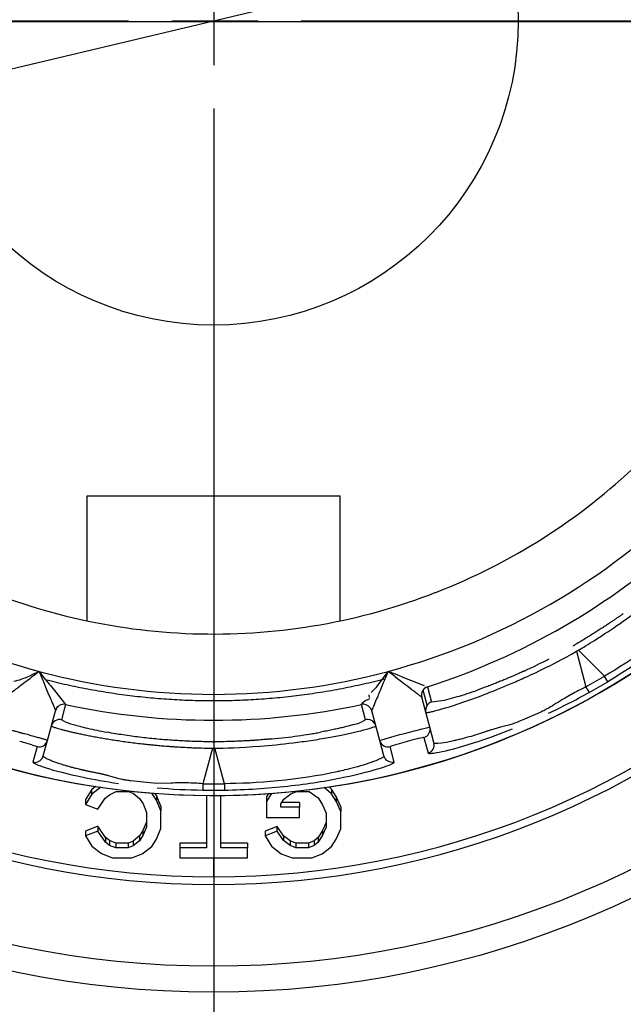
# Model space of a CAD drawing. Extents: x 0 to 283, y 0 to 196.
# Tile 23 of 31: x 228.77 to 232.26, y 109.42 to 115.12. Entities that reach past the tile are written whole.
import ezdxf

# ---------------------------------------------------------------- set-up
doc = ezdxf.new("R2010")
doc.units = 0
doc.linetypes.add('CENTER', pattern=[12, 8, -1, 2, -1])
doc.layers.get('0').update_dxf_attribs({"linetype": 'CONTINUOUS'})
doc.layers.get('DEFPOINTS').update_dxf_attribs({"linetype": 'CONTINUOUS'})
for name, color, linetype in [('CTR', 7, 'CENTER'), ('DIM', 7, 'CONTINUOUS'), ('TANGENT EDGES', 7, 'CONTINUOUS'), ('VISIBLE', 255, 'CONTINUOUS')]:
    doc.layers.add(name, color=color, linetype=linetype)
doc.styles.add('SANSSERIF', font='sanss___.ttf')
doc.dimstyles.new('ISO-25$0', dxfattribs={"dimtxt": 2.5, "dimasz": 2.5, "dimexe": 1.25, "dimexo": 1, "dimgap": 0.6, "dimtad": 1, "dimdec": 1, "dimzin": 9, "dimdsep": 46, "dimtxsty": 'SANSSERIF', "dimcen": 0.75, "dimadec": 1, "dimazin": 0, "dimtfac": 1, "dimtdec": 1, "dimtmove": 0, "dimatfit": 3, "dimfxl": 1, "dimarcsym": 0})
doc.dimstyles.new('ISO-25$3', dxfattribs={"dimtxt": 2.5, "dimasz": 2.5, "dimexe": 1.25, "dimexo": 1, "dimgap": 0.6, "dimtad": 1, "dimtih": 1, "dimtoh": 1, "dimdec": 1, "dimzin": 9, "dimdsep": 46, "dimtxsty": 'SANSSERIF', "dimcen": 0.75, "dimadec": 1, "dimazin": 0, "dimtfac": 1, "dimtdec": 1, "dimtofl": 0, "dimtmove": 0, "dimatfit": 3, "dimfxl": 1, "dimarcsym": 0})

# ---------------------------------------------------------------- blocks, each defined once
blk = doc.blocks.new('*D11')
at = {"layer": 'DEFPOINTS', "color": 0, "transparency": 16777216}
for p in [(229.8926, 115.1135), (242.5165, 97.1382), (242.5165, 83.9152)]:
    blk.add_point(p, dxfattribs=at)
at = {"layer": 'DIM', "color": 0, "lineweight": -2, "transparency": 16777216}
for p, q in [((229.8926, 113.1135), (229.8926, 81.4152)), ((242.5165, 95.1382), (242.5165, 81.4152)), ((234.8926, 83.9152), (237.5165, 83.9152)), ((242.5165, 83.9152), (266.5626, 83.9152))]:
    blk.add_line(p, q, dxfattribs=at)
at = {"layer": 'DIM', "color": 0, "transparency": 16777216}
for points in [[(234.8926, 84.7485), (234.8926, 83.0819), (229.8926, 83.9152)], [(237.5165, 84.7485), (237.5165, 83.0819), (242.5165, 83.9152)]]:
    blk.add_solid(points, dxfattribs=at)
at = {"layer": 'DIM', "color": 0, "transparency": 16777216, "insert": (257.0395, 87.6906), "char_height": 5, "attachment_point": 5, "style": 'SANSSERIF'}
blk.add_mtext('25.25', dxfattribs=at)
blk = doc.blocks.new('*D15')
at = {"layer": 'DEFPOINTS', "color": 0, "transparency": 16777216}
for p in [(199.3921, 115.1091), (239.1908, 93.8131), (255.7127, 93.8131)]:
    blk.add_point(p, dxfattribs=at)
at = {"layer": 'DIM', "color": 0, "lineweight": -2, "transparency": 16777216}
for p, q in [((201.3921, 115.1091), (258.2127, 115.1091)), ((255.7127, 110.1091), (255.7127, 98.8131)), ((241.1908, 93.8131), (258.2127, 93.8131))]:
    blk.add_line(p, q, dxfattribs=at)
at = {"layer": 'DIM', "color": 0, "transparency": 16777216}
for points in [[(254.8794, 110.1091), (256.546, 110.1091), (255.7127, 115.1091)], [(254.8794, 98.8131), (256.546, 98.8131), (255.7127, 93.8131)]]:
    blk.add_solid(points, dxfattribs=at)
at = {"layer": 'DIM', "color": 0, "transparency": 16777216, "insert": (251.9338, 104.4611), "char_height": 5, "attachment_point": 5, "rotation": 90, "style": 'SANSSERIF'}
blk.add_mtext('42.6', dxfattribs=at)
blk = doc.blocks.new('*D61')
at = {"layer": 'DEFPOINTS', "color": 0, "transparency": 16777216}
for p in [(235.3628, 116.416), (224.4188, 113.8102)]:
    blk.add_point(p, dxfattribs=at)
at = {"layer": 'DIM', "color": 0, "lineweight": -2, "transparency": 16777216}
for p, q in [((247.85, 119.3892), (240.2269, 117.5741)), ((267.2393, 119.3892), (247.85, 119.3892)), ((224.4188, 113.8102), (235.3628, 116.416)), ((219.5548, 112.652), (214.6907, 111.4939))]:
    blk.add_line(p, q, dxfattribs=at)
at = {"layer": 'DIM', "color": 0, "transparency": 16777216}
for points in [[(240.0338, 118.3848), (240.4199, 116.7634), (235.3628, 116.416)], [(219.3617, 113.4627), (219.7478, 111.8413), (224.4188, 113.8102)]]:
    blk.add_solid(points, dxfattribs=at)
at = {"layer": 'DIM', "color": 0, "transparency": 16777216, "insert": (258.1447, 123.2024), "char_height": 5, "attachment_point": 5, "style": 'SANSSERIF'}
blk.add_mtext('∅22.5', dxfattribs=at)

msp = doc.modelspace()

# ---------------------------------------------------------------- linework, layer by layer
msp.add_circle((229.8908, 115.1131), 1.7627)
at = {"layer": 'CTR', "ltscale": 0.25}
for p, q in [((229.8915, 126.6053), (229.8915, 103.6189)), ((218.3983, 115.1121), (241.3847, 115.1121))]:
    msp.add_line(p, q, dxfattribs=at)
at = {"layer": 'TANGENT EDGES'}
for p, q in [((231.9901, 111.4617), (232.0023, 111.4688)), ((231.9901, 111.4617), (232.0453, 111.2559)), ((232.0023, 111.4688), (232.153, 111.3181)), ((232.1711, 111.2857), (232.153, 111.3181)), ((231.1264, 111.1493), (231.1028, 111.2374)), ((231.0955, 111.1958), (231.0953, 111.196)), ((228.976, 111.1184), (228.976, 111.1181)), ((229.029, 111.132), (229.0113, 111.0659)), ((229.0349, 111.154), (229.029, 111.132)), ((230.7468, 111.154), (230.7469, 111.1543)), ((230.7705, 111.0659), (230.7468, 111.154)), ((230.8057, 111.1181), (230.8057, 111.1184)), ((229.0284, 111.0548), (229.0113, 111.0659)), ((230.7705, 111.0659), (230.7526, 111.0546)), ((231.1073, 110.9621), (231.1318, 110.8726)), ((228.8694, 110.9099), (228.8459, 110.8201)), ((229.8838, 110.9011), (229.8286, 110.6953)), ((229.8838, 110.9011), (229.8979, 110.9011)), ((229.9531, 110.6953), (229.8979, 110.9011)), ((230.9358, 110.8201), (230.9123, 110.9099)), ((229.8909, 110.2652), (229.8909, 110.1564))]:
    msp.add_line(p, q, dxfattribs=at)
for centre, radius, start, end in [((229.8909, 115.1119), 4.4848, 0, 145), ((229.8909, 115.1119), 4.4848, 180, 325), ((229.8909, 115.1119), 4.9555, 183.7604, 270), ((229.8909, 115.1119), 4.9555, 270, 356.2396), ((229.8909, 115.1119), 3.8992, 225, 255), ((229.8909, 115.1119), 3.8992, 285, 315), ((231.1436, 111.2089), 0.05, 107.7949, 195), ((231.1438, 111.2087), 0.05, 145, 194.9999), ((231.1438, 111.2087), 0.05, 107.766, 145), ((229.0243, 111.1055), 0.05, 77.7949, 165), ((229.0243, 111.1052), 0.05, 77.766, 164.9999), ((230.7574, 111.1052), 0.05, 90, 102.191), ((230.7574, 111.1052), 0.05, 15.0059, 90), ((229.0007, 111.0171), 0.05, 77.7665, 164.9989), ((230.781, 111.0171), 0.05, 15.0157, 89.9623), ((231.0935, 111.0101), 0.05, 286.025, 15), ((230.9003, 110.9583), 0.05, 195, 283.9748), ((229.8909, 115.1119), 4.1737, 269.9044, 270.0956), ((231.1175, 110.9205), 0.05, 286.6289, 14.9599), ((228.8574, 110.8688), 0.05, 270.0388, 344.9449)]:
    msp.add_arc(centre, radius, start, end, dxfattribs=at)
for centre, major_axis, ratio, start_param, end_param in [((230.064, 114.812), (3.6497, 2.1072), 0.965926, 4.697627, 4.727151), ((232.0397, 111.2676), (0.024, -0.0438), 0.015514, -1.30897, -0.033518), ((229.9909, 110.821), (-1.0385, 0.209), 0.023047, -0.0011, 0.193622), ((229.9569, 110.9832), (-0.9381, 0.0907), 0.085482, 0.567883, 0.766747), ((229.8697, 111.0216), (0.8748, 0.0562), 0.11442, 5.474413, 5.524864), ((229.8297, 110.7082), (-0.0011, -0.05), 0.015514, -1.30897, -0.033518), ((229.8909, 114.7656), (4.2143, 0), 0.965926, -1.585559, -1.556034)]:
    msp.add_ellipse(centre, major_axis=major_axis, ratio=ratio, start_param=start_param, end_param=end_param, dxfattribs=at)
for points, knots in [([(232.0023, 111.4688), (232.0498, 111.4966), (232.1271, 111.5438), (232.2724, 111.6436), (232.3255, 111.6816), (232.4069, 111.7431), (232.4343, 111.7643), (232.4749, 111.7966), (232.4883, 111.8074), (232.5147, 111.8291), (232.5317, 111.8433), (232.6804, 111.9693), (232.7481, 112.0426), (232.7445, 112.0461)], [0, 0, 0, 0, 0.25, 0.25, 0.375, 0.375, 0.4375, 0.4375, 0.46875, 0.46875, 0.5, 0.5, 1, 1, 1, 1]), ([(232.8721, 111.9186), (232.8727, 111.918), (232.8734, 111.9169), (232.8724, 111.9124), (232.8718, 111.9105), (232.8698, 111.9064), (232.869, 111.9048), (232.8669, 111.9013), (232.8651, 111.8983), (232.8608, 111.8918), (232.8563, 111.8855), (232.8477, 111.8743), (232.8429, 111.8682), (232.8374, 111.8615), (232.8335, 111.8568), (232.8329, 111.8561), (232.8007, 111.8183), (232.765, 111.782), (232.7232, 111.7412), (232.7111, 111.7298), (232.6973, 111.7169), (232.6934, 111.7133), (232.6888, 111.7091), (232.6875, 111.7078), (232.6852, 111.7058), (232.6887, 111.709), (232.5201, 111.554), (232.3036, 111.4047), (232.153, 111.3181)], [0, 0, 0, 0, 0.0625, 0.0625, 0.09375, 0.09375, 0.109375, 0.109375, 0.125, 0.125, 0.1875, 0.1875, 0.21875, 0.234375, 0.234375, 0.25, 0.25, 0.375, 0.375, 0.4375, 0.4375, 0.46875, 0.46875, 0.484375, 0.484375, 0.5, 0.5, 1, 1, 1, 1]), ([(232.9417, 111.9176), (232.9479, 111.9094), (232.8779, 111.8254), (232.5867, 111.5651), (232.3875, 111.4147), (232.1711, 111.2857)], [-1, -1, -1, -1, -0.5, -0.5, 0, 0, 0, 0]), ([(229.8979, 110.9011), (229.9529, 110.9015), (230.0435, 110.9037), (230.2192, 110.9175), (230.2842, 110.9238), (230.3854, 110.9364), (230.4198, 110.941), (230.471, 110.9487), (230.4881, 110.9514), (230.5218, 110.957), (230.5436, 110.9608), (230.7354, 110.9956), (230.8306, 111.0252), (230.8293, 111.03)], [0, 0, 0, 0, 0.25, 0.25, 0.375, 0.375, 0.4375, 0.4375, 0.46875, 0.46875, 0.5, 0.5, 1, 1, 1, 1]), ([(230.7011, 111.0374), (230.6886, 111.0337), (230.6744, 111.0299), (230.6585, 111.0259), (230.6506, 111.0238), (230.6422, 111.0218), (230.6335, 111.0197), (230.6247, 111.0176), (230.6156, 111.0155), (230.606, 111.0134), (230.6013, 111.0123), (230.5964, 111.0112), (230.5914, 111.0101), (230.5864, 111.009), (230.5813, 111.0079), (230.5762, 111.0068), (230.571, 111.0057), (230.5657, 111.0046), (230.5603, 111.0035), (230.5549, 111.0024), (230.5495, 111.0013), (230.5439, 111.0002), (230.5327, 110.998), (230.5212, 110.9957), (230.5093, 110.9935)], [0.25, 0.25, 0.25, 0.25, 0.3214286, 0.3214286, 0.3214286, 0.3571429, 0.3571429, 0.3571429, 0.3928571, 0.3928571, 0.3928571, 0.4107143, 0.4107143, 0.4107143, 0.4285714, 0.4285714, 0.4285714, 0.4464286, 0.4464286, 0.4464286, 0.4642857, 0.4642857, 0.4642857, 0.5, 0.5, 0.5, 0.5]), ([(231.4922, 111.0057), (231.4908, 111.0052), (231.4851, 111.0032), (231.4707, 110.9982), (231.4649, 110.9962), (231.4515, 110.9917), (231.4397, 110.9878), (231.4183, 110.9808), (231.3971, 110.9743), (231.3802, 110.9694)], [0.5000011, 0.5000011, 0.5000011, 0.5000011, 0.53125, 0.53125, 0.546875, 0.546875, 0.5625, 0.5625, 0.6250001, 0.6250001, 0.6250001, 0.6250001]), ([(231.3802, 110.9694), (231.3633, 110.9645), (231.346, 110.9597), (231.3202, 110.953), (231.3116, 110.9509), (231.2989, 110.9478), (231.2947, 110.9468), (231.2863, 110.9449), (231.2858, 110.9447), (231.2781, 110.943)], [0.6250001, 0.6250001, 0.6250001, 0.6250001, 0.6875, 0.6875, 0.71875, 0.71875, 0.734375, 0.734375, 0.7500001, 0.7500001, 0.7500001, 0.7500001]), ([(229.2835, 110.7407), (229.2808, 110.7415), (229.278, 110.7423), (229.2751, 110.7431), (229.2722, 110.7439), (229.2693, 110.7448), (229.2662, 110.7455), (229.2632, 110.7463), (229.2601, 110.7471), (229.257, 110.7479), (229.2554, 110.7483), (229.2538, 110.7487), (229.2522, 110.7491), (229.2505, 110.7495), (229.2489, 110.7499), (229.2473, 110.7502), (229.2456, 110.7506), (229.2439, 110.751), (229.2423, 110.7514), (229.2406, 110.7518), (229.2389, 110.7522), (229.2372, 110.7525), (229.2355, 110.7529), (229.2337, 110.7533), (229.232, 110.7536), (229.2302, 110.754), (229.2285, 110.7544), (229.2267, 110.7548), (229.2232, 110.7555), (229.219, 110.7563), (229.2152, 110.7571), (229.2113, 110.7579), (229.2076, 110.7586), (229.2039, 110.7594), (229.2001, 110.7601), (229.1965, 110.7609), (229.193, 110.7616), (229.1894, 110.7623), (229.1859, 110.763), (229.1825, 110.7637), (229.1757, 110.7651), (229.1692, 110.7665), (229.1629, 110.7678), (229.1598, 110.7684), (229.1568, 110.7691), (229.1538, 110.7697), (229.1523, 110.77), (229.1508, 110.7704), (229.1494, 110.7707), (229.1479, 110.771), (229.1465, 110.7713), (229.145, 110.7716), (229.1436, 110.7719), (229.1422, 110.7722), (229.1408, 110.7725), (229.1401, 110.7727), (229.1394, 110.7728), (229.1387, 110.773), (229.138, 110.7731), (229.1374, 110.7733), (229.1367, 110.7734), (229.1353, 110.7737), (229.134, 110.774), (229.1327, 110.7743), (229.1313, 110.7746), (229.13, 110.7749), (229.1287, 110.7752), (229.1261, 110.7758), (229.1236, 110.7764), (229.1211, 110.7769), (229.1187, 110.7775), (229.1163, 110.7781), (229.1139, 110.7787), (229.1093, 110.7798), (229.1033, 110.7813), (229.0974, 110.7827), (229.0915, 110.7842), (229.0857, 110.7857), (229.08, 110.7873), (229.0742, 110.7888), (229.0685, 110.7903), (229.063, 110.7918), (229.0574, 110.7933), (229.0519, 110.7949), (229.0465, 110.7964), (229.0438, 110.7972), (229.0411, 110.7979), (229.0385, 110.7987), (229.0358, 110.7995), (229.0332, 110.8002), (229.0306, 110.801), (229.0254, 110.8025), (229.0204, 110.8041), (229.0154, 110.8056), (229.0105, 110.8072), (229.0059, 110.8086), (229.0018, 110.8099), (228.9978, 110.8112), (228.9937, 110.8126), (228.9897, 110.8139), (228.9856, 110.8153), (228.9816, 110.8167), (228.9777, 110.8181), (228.9698, 110.8209), (228.9622, 110.8238), (228.955, 110.8266), (228.9514, 110.828), (228.9479, 110.8294), (228.9445, 110.8308), (228.9412, 110.8322), (228.9379, 110.8336), (228.9349, 110.835), (228.9288, 110.8377), (228.9234, 110.8404), (228.9189, 110.8429), (228.91, 110.8479), (228.9048, 110.8524), (228.9057, 110.8558)], [0.4375, 0.4375, 0.4375, 0.4375, 0.4475446, 0.4475446, 0.4475446, 0.4575893, 0.4575893, 0.4575893, 0.4676339, 0.4676339, 0.4676339, 0.4726562, 0.4726562, 0.4726562, 0.4776786, 0.4776786, 0.4776786, 0.4827009, 0.4827009, 0.4827009, 0.4877232, 0.4877232, 0.4877232, 0.4927455, 0.4927455, 0.4927455, 0.4977679, 0.4977679, 0.4977679, 0.5078125, 0.5078125, 0.5078125, 0.5178571, 0.5178571, 0.5178571, 0.5279018, 0.5279018, 0.5279018, 0.5379464, 0.5379464, 0.5379464, 0.5580357, 0.5580357, 0.5580357, 0.5680804, 0.5680804, 0.5680804, 0.5731027, 0.5731027, 0.5731027, 0.578125, 0.578125, 0.578125, 0.5831473, 0.5831473, 0.5831473, 0.5856585, 0.5856585, 0.5856585, 0.5881696, 0.5881696, 0.5881696, 0.593192, 0.593192, 0.593192, 0.5982143, 0.5982143, 0.5982143, 0.6082589, 0.6082589, 0.6082589, 0.6183036, 0.6183036, 0.6183036, 0.6383929, 0.6383929, 0.6383929, 0.6584821, 0.6584821, 0.6584821, 0.6785714, 0.6785714, 0.6785714, 0.6986607, 0.6986607, 0.6986607, 0.7087054, 0.7087054, 0.7087054, 0.71875, 0.71875, 0.71875, 0.7388393, 0.7388393, 0.7388393, 0.7589286, 0.7589286, 0.7589286, 0.7790179, 0.7790179, 0.7790179, 0.7991071, 0.7991071, 0.7991071, 0.8392857, 0.8392857, 0.8392857, 0.859375, 0.859375, 0.859375, 0.8794643, 0.8794643, 0.8794643, 0.9196429, 0.9196429, 0.9196429, 0.9999907, 0.9999907, 0.9999907, 0.9999907]), ([(230.876, 110.8558), (230.8762, 110.855), (230.8763, 110.8537), (230.8732, 110.8503), (230.8717, 110.8489), (230.8679, 110.8464), (230.8664, 110.8454), (230.8629, 110.8434), (230.8598, 110.8417), (230.8529, 110.8382), (230.8458, 110.835), (230.8328, 110.8296), (230.8256, 110.8268), (230.8174, 110.8237), (230.8117, 110.8216), (230.8108, 110.8212), (230.7641, 110.8047), (230.715, 110.7911), (230.6584, 110.7767), (230.6422, 110.7728), (230.6238, 110.7685), (230.6187, 110.7673), (230.6125, 110.766), (230.6108, 110.7656), (230.6078, 110.7649), (230.6124, 110.7659), (230.3889, 110.7161), (230.1267, 110.6951), (229.9531, 110.6953)], [0, 0, 0, 0, 0.0625, 0.0625, 0.09375, 0.09375, 0.109375, 0.109375, 0.125, 0.125, 0.1875, 0.1875, 0.21875, 0.234375, 0.234375, 0.25, 0.25, 0.375, 0.375, 0.4375, 0.4375, 0.46875, 0.46875, 0.484375, 0.484375, 0.5, 0.5, 1, 1, 1, 1]), ([(228.8459, 110.8201), (228.8447, 110.8098), (228.953, 110.7711), (229.1969, 110.72), (229.2657, 110.7078), (229.3399, 110.6971)], [0, 0, 0, 0, 0.5, 0.5, 0.6670378, 0.6670378, 0.6670378, 0.6670378])]:
    msp.add_open_spline(points, degree=3, knots=knots, dxfattribs=at)
for points in [[(230.9243, 110.8188), (230.9025, 110.8188), (230.8816, 110.8347), (230.876, 110.8558)], [(230.6433, 110.7322), (230.7387, 110.7522), (230.8121, 110.7716), (230.8615, 110.7872)], [(230.8615, 110.7872), (230.911, 110.803), (230.9365, 110.815), (230.9358, 110.8201)], [(229.5638, 110.6716), (229.6496, 110.6643), (229.7387, 110.6595), (229.8285, 110.6583)], [(229.9531, 110.6953), (229.9538, 110.6477), (229.9533, 110.6584), (229.9525, 110.6582)]]:
    msp.add_open_spline(points, degree=3, dxfattribs=at)
at = {"layer": 'VISIBLE'}
for p, q in [((229.1584, 111.6383), (229.1584, 112.3619)), ((229.1584, 112.3619), (230.6234, 112.3619)), ((230.6234, 111.6383), (230.6234, 112.3619)), ((228.8451, 111.3286), (228.8817, 111.3455)), ((230.8329, 111.2543), (230.9, 111.3455)), ((230.9524, 111.3247), (230.9, 111.3455)), ((228.8275, 111.3207), (228.8451, 111.3286)), ((230.9975, 111.307), (230.9524, 111.3247)), ((231.1111, 111.2625), (230.9975, 111.307)), ((228.9466, 111.2632), (229.0231, 111.1686)), ((231.1285, 111.2563), (231.1283, 111.2565)), ((231.1285, 111.2563), (231.1521, 111.1682)), ((229.0231, 111.1686), (229.0348, 111.1543)), ((230.7595, 111.1705), (230.7695, 111.1771)), ((230.7804, 111.1801), (230.795, 111.1884)), ((231.1418, 111.023), (231.0955, 111.1958)), ((231.2241, 111.1775), (231.1521, 111.1682)), ((231.3063, 111.2004), (231.2241, 111.1775)), ((228.9297, 110.9454), (228.976, 111.1181)), ((229.0348, 111.1543), (229.0349, 111.154)), ((230.7469, 111.1543), (230.7571, 111.1648)), ((230.852, 110.9454), (230.8057, 111.1181)), ((230.8057, 111.1181), (230.8057, 111.1181)), ((231.7435, 111.0917), (231.6761, 111.0626)), ((231.1658, 110.9334), (231.1418, 111.023)), ((231.551, 111.0226), (231.4922, 111.0057)), ((228.9057, 110.8558), (228.9297, 110.9454)), ((230.876, 110.8558), (230.852, 110.9454)), ((228.8386, 110.9208), (228.8694, 110.9099)), ((230.9376, 110.9191), (230.9122, 110.9099)), ((231.005, 110.9384), (230.9376, 110.9191)), ((231.1658, 110.9334), (231.1658, 110.9334)), ((228.9057, 110.8558), (228.9057, 110.8558)), ((229.3441, 110.7232), (229.2835, 110.7407)), ((229.1862, 110.6624), (229.1496, 110.6033)), ((229.2079, 110.6792), (229.1862, 110.6624)), ((229.2377, 110.6747), (229.1862, 110.6347)), ((229.1862, 110.6347), (229.1862, 110.6624)), ((229.5627, 110.6974), (229.4852, 110.704)), ((229.4857, 110.6792), (229.4857, 110.6792)), ((229.646, 110.6988), (229.5627, 110.6974)), ((230.5738, 110.6365), (230.5308, 110.6728)), ((230.5738, 110.6643), (230.5588, 110.677)), ((230.6001, 110.6218), (230.5738, 110.6643)), ((230.5738, 110.6643), (230.5738, 110.6365)), ((229.1862, 110.6347), (229.1496, 110.5756)), ((229.1496, 110.6033), (229.1496, 110.5756)), ((229.2218, 110.5473), (229.2644, 110.6118)), ((229.2644, 110.6118), (229.2894, 110.6313)), ((229.2894, 110.6313), (229.3273, 110.6498)), ((229.3273, 110.6498), (229.3981, 110.6498)), ((229.3981, 110.6498), (229.4267, 110.6383)), ((229.4267, 110.6383), (229.4631, 110.6089)), ((229.4631, 110.6089), (229.4826, 110.5782)), ((229.5598, 110.5991), (229.534, 110.6412)), ((229.5598, 110.6268), (229.5518, 110.6398)), ((229.5861, 110.5653), (229.5598, 110.6268)), ((229.5598, 110.6268), (229.5598, 110.5991)), ((229.5861, 110.5375), (229.5598, 110.5991)), ((229.8494, 110.6271), (229.8494, 110.3239)), ((229.9329, 110.3239), (229.9329, 110.6271)), ((230.2254, 110.6392), (230.1961, 110.5916)), ((230.2077, 110.6381), (230.1961, 110.6194)), ((230.1961, 110.6194), (230.1961, 110.5916)), ((230.2257, 110.6395), (230.2254, 110.6392)), ((230.2254, 110.6394), (230.2254, 110.6392)), ((230.2796, 110.5779), (230.297, 110.6051)), ((230.297, 110.6051), (230.3369, 110.6365)), ((230.3369, 110.6365), (230.371, 110.6498)), ((230.371, 110.6498), (230.4446, 110.6498)), ((230.4446, 110.6498), (230.4769, 110.6278)), ((230.4769, 110.6278), (230.496, 110.6132)), ((230.496, 110.6132), (230.5215, 110.5727)), ((230.6001, 110.594), (230.5738, 110.6365)), ((230.6001, 110.6218), (230.6001, 110.594)), ((230.6263, 110.5619), (230.6001, 110.6218)), ((229.1496, 110.5756), (229.2218, 110.5473)), ((229.4826, 110.5782), (229.5027, 110.5292)), ((229.5861, 110.5653), (229.5861, 110.5375)), ((230.1961, 110.5916), (230.1961, 110.5002)), ((230.2796, 110.559), (230.2796, 110.5779)), ((230.3887, 110.559), (230.2796, 110.559)), ((230.3887, 110.5867), (230.2852, 110.5867)), ((230.3887, 110.5867), (230.3887, 110.559)), ((230.3887, 110.5002), (230.3887, 110.559)), ((230.5215, 110.5727), (230.5428, 110.5239)), ((230.6263, 110.5342), (230.6001, 110.594)), ((230.6263, 110.5619), (230.6263, 110.5342)), ((229.5027, 110.5292), (229.5027, 110.4445)), ((229.5861, 110.4363), (229.5861, 110.5375)), ((230.1961, 110.5002), (230.3887, 110.5002)), ((230.5428, 110.5239), (230.5428, 110.4431)), ((230.6263, 110.4346), (230.6263, 110.5342)), ((229.2218, 110.4491), (229.1496, 110.4209)), ((229.2218, 110.4491), (229.2218, 110.4213)), ((229.2645, 110.3847), (229.2218, 110.4491)), ((229.5027, 110.4723), (229.4823, 110.4235)), ((229.5027, 110.4445), (229.4823, 110.3958)), ((229.5597, 110.3748), (229.5861, 110.4363)), ((230.2592, 110.4477), (230.1894, 110.4207)), ((230.2592, 110.42), (230.2592, 110.4477)), ((230.2954, 110.3943), (230.2592, 110.4477)), ((230.5428, 110.4709), (230.5216, 110.4245)), ((230.5428, 110.4431), (230.5216, 110.3968)), ((230.6, 110.3747), (230.6263, 110.4346)), ((229.2218, 110.4213), (229.1496, 110.3931)), ((229.1496, 110.4209), (229.1496, 110.3931)), ((229.1496, 110.3931), (229.1863, 110.334)), ((229.2645, 110.357), (229.2218, 110.4213)), ((229.2645, 110.3847), (229.2645, 110.357)), ((229.2884, 110.3661), (229.2645, 110.3847)), ((229.4626, 110.3929), (229.4254, 110.3633)), ((229.4823, 110.4235), (229.4626, 110.3929)), ((229.4823, 110.3958), (229.4626, 110.3652)), ((229.4626, 110.3929), (229.4626, 110.3652)), ((229.4823, 110.4235), (229.4823, 110.3958)), ((229.5337, 110.3321), (229.5597, 110.3748)), ((230.1894, 110.4207), (230.1894, 110.393)), ((230.2592, 110.42), (230.1894, 110.393)), ((230.1894, 110.393), (230.2262, 110.3334)), ((230.2954, 110.3666), (230.2592, 110.42)), ((230.3337, 110.3646), (230.2954, 110.3943)), ((230.2954, 110.3943), (230.2954, 110.3666)), ((230.4963, 110.3836), (230.472, 110.3648)), ((230.5216, 110.4245), (230.4963, 110.3836)), ((230.5216, 110.3968), (230.4963, 110.3559)), ((230.4963, 110.3836), (230.4963, 110.3559)), ((230.5216, 110.4245), (230.5216, 110.3968)), ((230.5737, 110.3319), (230.6, 110.3747)), ((229.1863, 110.334), (229.242, 110.2906)), ((229.2884, 110.3384), (229.2645, 110.357)), ((229.3244, 110.3517), (229.2884, 110.3661)), ((229.2884, 110.3661), (229.2884, 110.3384)), ((229.3244, 110.3239), (229.2884, 110.3384)), ((229.3244, 110.3517), (229.3244, 110.3239)), ((229.3962, 110.3517), (229.3244, 110.3517)), ((229.3962, 110.3239), (229.3244, 110.3239)), ((229.4254, 110.3633), (229.3962, 110.3517)), ((229.3962, 110.3517), (229.3962, 110.3239)), ((229.4254, 110.3355), (229.3962, 110.3239)), ((229.4626, 110.3652), (229.4254, 110.3355)), ((229.4254, 110.3633), (229.4254, 110.3355)), ((229.478, 110.2886), (229.5337, 110.3321)), ((229.8494, 110.3517), (229.6953, 110.3517)), ((229.6953, 110.3517), (229.6953, 110.3239)), ((229.6953, 110.3239), (229.6953, 110.2652)), ((229.8494, 110.3239), (229.6953, 110.3239)), ((230.087, 110.3517), (229.9329, 110.3517)), ((230.087, 110.3239), (229.9329, 110.3239)), ((230.087, 110.3517), (230.087, 110.3239)), ((230.087, 110.2652), (230.087, 110.3239)), ((230.2262, 110.3334), (230.2823, 110.2896)), ((230.3337, 110.3369), (230.2954, 110.3666)), ((230.3337, 110.3646), (230.3337, 110.3369)), ((230.3672, 110.3517), (230.3337, 110.3646)), ((230.3672, 110.3239), (230.3337, 110.3369)), ((230.3672, 110.3517), (230.3672, 110.3239)), ((230.4393, 110.3517), (230.3672, 110.3517)), ((230.4393, 110.3239), (230.3672, 110.3239)), ((230.472, 110.3648), (230.4393, 110.3517)), ((230.4393, 110.3517), (230.4393, 110.3239)), ((230.472, 110.3371), (230.4393, 110.3239)), ((230.472, 110.3648), (230.472, 110.3371)), ((230.4963, 110.3559), (230.472, 110.3371)), ((230.5183, 110.2894), (230.5737, 110.3319)), ((229.242, 110.2906), (229.3057, 110.2652)), ((229.3057, 110.2652), (229.4182, 110.2652)), ((229.4182, 110.2652), (229.478, 110.2886)), ((229.6953, 110.2652), (230.087, 110.2652)), ((230.2823, 110.2896), (230.3456, 110.2652)), ((230.3456, 110.2652), (230.4586, 110.2652)), ((230.4586, 110.2652), (230.5183, 110.2894))]:
    msp.add_line(p, q, dxfattribs=at)
for radius in [5.625, 5.475]:
    msp.add_circle((229.8908, 115.1131), radius, dxfattribs=at)
for centre, radius, start, end in [((229.8909, 115.1119), 4.485, 0, 180), ((229.8909, 115.1119), 4.485, 180, 0), ((229.8909, 115.1119), 5, 183.7269, 270), ((229.8909, 115.1119), 5, 270, 356.2731), ((229.8961, 115.1052), 3.5415, 302.4864, 313.7636), ((229.8909, 115.1119), 4.0491, 287.7949, 312.2051), ((229.8947, 115.1043), 3.5415, 291.2364, 302.5136), ((229.8882, 115.1038), 3.5415, 246.2364, 257.5136), ((229.8932, 115.1037), 3.5415, 279.9864, 291.2636), ((229.8898, 115.1034), 3.5415, 257.4864, 268.7636), ((229.8915, 115.1034), 3.5415, 268.7364, 280.0136), ((229.8909, 115.1119), 4.1737, 299.9044, 300.0956), ((229.8909, 115.1119), 3.8992, 255, 270), ((229.8909, 115.1119), 3.8992, 270, 285), ((229.8862, 115.1201), 4.4635, 299.199, 300.7904), ((231.1674, 111.1205), 0.0501, 107.7883, 144.954), ((229.8909, 115.1119), 4.0491, 257.7949, 282.2051), ((230.7575, 111.1055), 0.05, 90, 102.2051), ((230.7575, 111.1055), 0.05, 15, 90), ((230.7574, 111.1052), 0.05, 15, 15.0059), ((231.1674, 111.1206), 0.05, 145.0001, 195.0148), ((230.7811, 111.0173), 0.0498, 90.0598, 102.2954), ((228.8814, 110.9583), 0.05, 256.025, 345), ((231.1175, 110.9205), 0.05, 14.9599, 14.9999), ((228.8574, 110.8688), 0.05, 344.9449, 344.9849), ((228.8574, 110.8682), 0.0495, 256.4849, 269.9906), ((230.9243, 110.867), 0.0483, 270.0294, 283.8751), ((229.8909, 115.1213), 4.4635, 269.199, 270.7904)]:
    msp.add_arc(centre, radius, start, end, dxfattribs=at)
for centre, major_axis, ratio, start_param, end_param in [((231.8913, 111.6497), (-0.7504, -0.4234), 0.204248, 1.182048, 1.378484), ((228.8588, 111.3269), (-0.2511, 0.3155), 0.073145, 4.572789, 4.713131), ((228.9014, 111.3527), (0.2197, -0.2846), 0.054609, -1.431124, -1.293211), ((230.6418, 111.4639), (-0.0197, -0.3037), 0.87999, 0.713346, 0.867749), ((232.01, 111.5681), (-0.8544, -0.3891), 0.085523, 0.565198, 0.765422), ((230.7307, 111.1674), (0.0279, 0.0011), 0.385858, 5.940275, 6.187932), ((230.8209, 111.2263), (-0.0618, -0.068), 0.196773, -0.453558, -0.372994), ((230.8156, 111.0941), (-0.2149, -0.0498), 0.416634, -1.503308, -1.451774), ((230.8118, 111.2103), (-0.0218, -0.009), 0.658205, -0.476468, 0), ((230.834, 111.3039), (-0.018, -0.1305), 0.389877, -0.613501, -0.515648), ((230.0134, 110.8867), (-1.0016, 0.1795), 0.043108, 0.19027, 0.377794), ((229.7776, 110.8892), (0.9919, 0.1768), 0.043377, -0.381429, -0.192841), ((229.9584, 110.9381), (-0.9411, 0.1288), 0.059221, 0.374108, 0.569792), ((228.7718, 110.9351), (-0.1009, 0.027), 0.043834, 4.323112, 4.751381), ((229.8915, 111.071), (0.8427, 0.0227), 0.161969, 5.118689, 5.32438), ((229.8974, 111.0418), (0.8348, 0.0387), 0.133691, 5.320538, 5.423739), ((229.8966, 111.0332), (0.836, 0.0444), 0.125738, 5.423288, 5.475294), ((228.7755, 110.9354), (0.0924, -0.0251), 0.03436, 0.828287, 1.183823), ((229.8448, 110.6321), (-0.9597, 0.1195), 0.030048, -1.18294, -1.098821), ((229.7949, 110.0698), (-0.9561, 0.0993), 0.650999, -1.440633, -1.347314), ((229.8182, 110.2864), (-1.0245, 0.0769), 0.397758, -1.551128, -1.45955)]:
    msp.add_ellipse(centre, major_axis=major_axis, ratio=ratio, start_param=start_param, end_param=end_param, dxfattribs=at)
for points, knots in [([(232.2614, 111.6801), (232.2585, 111.6781), (232.2555, 111.6759), (232.2522, 111.6735), (232.2505, 111.6724), (232.2488, 111.6712), (232.247, 111.6699), (232.2453, 111.6686), (232.2434, 111.6674), (232.2415, 111.666), (232.2396, 111.6647), (232.2376, 111.6633), (232.2356, 111.6619), (232.2336, 111.6605), (232.2315, 111.659), (232.2293, 111.6575), (232.225, 111.6545), (232.2204, 111.6513), (232.2156, 111.648), (232.2108, 111.6446), (232.2057, 111.6411), (232.2003, 111.6375), (232.1949, 111.6338), (232.1893, 111.6299), (232.1833, 111.6259), (232.1774, 111.622), (232.1712, 111.6178), (232.1647, 111.6135), (232.1582, 111.6091), (232.1514, 111.6047), (232.1443, 111.6), (232.1372, 111.5954), (232.1299, 111.5906), (232.1222, 111.5856), (232.1145, 111.5807), (232.1066, 111.5756), (232.0983, 111.5703), (232.09, 111.5651), (232.0814, 111.5597), (232.0725, 111.5541), (232.0636, 111.5486), (232.0544, 111.5429), (232.0448, 111.5371), (232.0258, 111.5255), (232.0054, 111.5134), (231.9838, 111.5008)], [0.75, 0.75, 0.75, 0.75, 0.7678571, 0.7678571, 0.7678571, 0.7767857, 0.7767857, 0.7767857, 0.7857143, 0.7857143, 0.7857143, 0.7946429, 0.7946429, 0.7946429, 0.8035714, 0.8035714, 0.8035714, 0.8214286, 0.8214286, 0.8214286, 0.8392857, 0.8392857, 0.8392857, 0.8571429, 0.8571429, 0.8571429, 0.875, 0.875, 0.875, 0.8928571, 0.8928571, 0.8928571, 0.9107143, 0.9107143, 0.9107143, 0.9285714, 0.9285714, 0.9285714, 0.9464286, 0.9464286, 0.9464286, 0.9642857, 0.9642857, 0.9642857, 1, 1, 1, 1]), ([(231.1191, 111.1077), (231.1192, 111.1073), (231.1194, 111.1069), (231.1231, 111.1069), (231.1249, 111.107), (231.1291, 111.1076), (231.1307, 111.1078), (231.1345, 111.1085), (231.138, 111.1092), (231.1443, 111.1106), (231.1509, 111.112), (231.1685, 111.1163), (231.1821, 111.1198), (231.24, 111.1358), (231.3098, 111.1576), (231.4325, 111.202), (231.4775, 111.2192), (231.5494, 111.2482), (231.5864, 111.2636), (231.6246, 111.2801), (231.6504, 111.2913), (231.6701, 111.3), (231.7278, 111.3258), (231.8335, 111.373), (231.9901, 111.4617)], [0, 0, 0, 0, 0.0625, 0.0625, 0.09375, 0.09375, 0.109375, 0.109375, 0.125, 0.125, 0.1875, 0.1875, 0.25, 0.25, 0.5, 0.5, 0.625, 0.625, 0.6875, 0.71875, 0.71875, 0.75, 0.75, 1, 1, 1, 1]), ([(228.8817, 111.3455), (228.8412, 111.3138), (228.8041, 111.2854), (228.7689, 111.2586), (228.76, 111.2518), (228.7503, 111.2445), (228.7478, 111.2426), (228.7437, 111.2395), (228.7475, 111.2423), (228.7161, 111.2191), (228.7089, 111.2141), (228.6924, 111.2008), (228.6873, 111.1967), (228.6864, 111.196)], [0, 0, 0, 0, 0.25, 0.25, 0.375, 0.375, 0.4375, 0.4375, 0.5, 0.5, 0.75, 0.75, 1, 1, 1, 1]), ([(228.8817, 111.3455), (228.92, 111.2501), (228.9455, 111.1908), (228.9503, 111.1797), (228.9567, 111.1651), (228.963, 111.1504), (228.9658, 111.1439), (228.9728, 111.1272), (228.9757, 111.12), (228.976, 111.1184)], [-1, -1, -1, -1, -0.5, -0.5, -0.375, -0.375, -0.25, -0.25, 0, 0, 0, 0]), ([(230.9, 111.3455), (230.8809, 111.2978), (230.8629, 111.2547), (230.8458, 111.2138), (230.8415, 111.2035), (230.8368, 111.1924), (230.8356, 111.1894), (230.8336, 111.1847), (230.8355, 111.1891), (230.8199, 111.1532), (230.8162, 111.1453), (230.8086, 111.1255), (230.8062, 111.1194), (230.8057, 111.1184)], [0, 0, 0, 0, 0.25, 0.25, 0.375, 0.375, 0.4375, 0.4375, 0.5, 0.5, 0.75, 0.75, 1, 1, 1, 1]), ([(231.0953, 111.196), (231.0942, 111.1972), (231.0881, 111.2021), (231.0737, 111.213), (231.0681, 111.2172), (231.0553, 111.2268), (231.0425, 111.2362), (231.0327, 111.2435), (230.9809, 111.2821), (230.9, 111.3455)], [0, 0, 0, 0, 0.25, 0.25, 0.375, 0.375, 0.5, 0.5, 1, 1, 1, 1]), ([(231.6869, 111.3474), (231.6867, 111.3473), (231.6864, 111.3471), (231.686, 111.347), (231.6857, 111.3468), (231.6853, 111.3467), (231.685, 111.3465), (231.6846, 111.3463), (231.6842, 111.3461), (231.6837, 111.3459), (231.6833, 111.3457), (231.6828, 111.3455), (231.6824, 111.3453), (231.6819, 111.3451), (231.6814, 111.3448), (231.6808, 111.3446), (231.6803, 111.3444), (231.6797, 111.3441), (231.6791, 111.3438), (231.6779, 111.3433), (231.6766, 111.3427), (231.6752, 111.3421), (231.6738, 111.3414), (231.6723, 111.3407), (231.6707, 111.34), (231.6691, 111.3393), (231.6674, 111.3385), (231.6656, 111.3377), (231.6638, 111.3369), (231.6619, 111.336), (231.6598, 111.3351), (231.6578, 111.3342), (231.6557, 111.3332), (231.6535, 111.3322), (231.649, 111.3303), (231.6442, 111.3281), (231.6389, 111.3258), (231.6363, 111.3246), (231.6336, 111.3234), (231.6307, 111.3222), (231.6279, 111.3209), (231.625, 111.3197), (231.622, 111.3183), (231.616, 111.3157), (231.6095, 111.3129), (231.6028, 111.31), (231.596, 111.3071), (231.5888, 111.3041), (231.5814, 111.3009), (231.5739, 111.2978), (231.566, 111.2945), (231.5579, 111.2912), (231.5497, 111.2878), (231.5413, 111.2844), (231.5325, 111.2808), (231.5238, 111.2773), (231.5148, 111.2737), (231.5055, 111.2701), (231.4962, 111.2664), (231.4867, 111.2627), (231.477, 111.259), (231.4576, 111.2516), (231.4374, 111.2442), (231.4169, 111.2369)], [0.25, 0.25, 0.25, 0.25, 0.2544643, 0.2544643, 0.2544643, 0.2589286, 0.2589286, 0.2589286, 0.2633929, 0.2633929, 0.2633929, 0.2678571, 0.2678571, 0.2678571, 0.2723214, 0.2723214, 0.2723214, 0.2767857, 0.2767857, 0.2767857, 0.2857143, 0.2857143, 0.2857143, 0.2946429, 0.2946429, 0.2946429, 0.3035714, 0.3035714, 0.3035714, 0.3125, 0.3125, 0.3125, 0.3214286, 0.3214286, 0.3214286, 0.3392857, 0.3392857, 0.3392857, 0.3482143, 0.3482143, 0.3482143, 0.3571429, 0.3571429, 0.3571429, 0.375, 0.375, 0.375, 0.3928571, 0.3928571, 0.3928571, 0.4107143, 0.4107143, 0.4107143, 0.4285714, 0.4285714, 0.4285714, 0.4464286, 0.4464286, 0.4464286, 0.4642857, 0.4642857, 0.4642857, 0.5, 0.5, 0.5, 0.5]), ([(231.962, 111.2126), (231.9613, 111.2123), (231.9607, 111.2119), (231.9468, 111.2042), (231.9339, 111.1969), (231.9092, 111.1821), (231.9054, 111.18), (231.8856, 111.1674)], [0.06098538, 0.06098538, 0.06098538, 0.06098538, 0.0625, 0.0625, 0.09375, 0.09375, 0.125, 0.125, 0.125, 0.125]), ([(231.814, 111.1247), (231.8064, 111.1207), (231.7966, 111.1159), (231.7731, 111.1048), (231.7499, 111.0945), (231.7435, 111.0917)], [0.18750002, 0.18750002, 0.18750002, 0.18750002, 0.21875, 0.21875, 0.25000002, 0.25000002, 0.25000002, 0.25000002]), ([(228.9297, 110.9454), (228.9297, 110.9457), (228.9284, 110.9464), (228.9256, 110.9474), (228.9242, 110.9479), (228.9225, 110.9485), (228.9205, 110.9492), (228.9195, 110.9495), (228.9184, 110.9498), (228.9173, 110.9502), (228.9161, 110.9506), (228.9149, 110.951), (228.9136, 110.9514), (228.911, 110.9521), (228.9082, 110.953), (228.9051, 110.9539), (228.902, 110.9549), (228.8986, 110.9558), (228.895, 110.9569), (228.8915, 110.9579), (228.8877, 110.959), (228.8837, 110.9601), (228.8797, 110.9612), (228.8756, 110.9624), (228.8713, 110.9636), (228.8669, 110.9648), (228.8624, 110.9661), (228.8578, 110.9673), (228.8532, 110.9686), (228.8484, 110.9699), (228.8436, 110.9712), (228.8387, 110.9725), (228.8337, 110.9739), (228.8287, 110.9752), (228.8236, 110.9766), (228.8185, 110.978), (228.8133, 110.9793), (228.8082, 110.9807), (228.8029, 110.9821), (228.7977, 110.9835), (228.795, 110.9842), (228.7924, 110.9849), (228.7898, 110.9856), (228.7871, 110.9862), (228.7845, 110.9869), (228.7819, 110.9876), (228.7812, 110.9878), (228.7805, 110.988), (228.7797, 110.9882), (228.779, 110.9884), (228.7783, 110.9886), (228.7775, 110.9888), (228.7767, 110.989), (228.7759, 110.9892), (228.7751, 110.9894), (228.7742, 110.9896), (228.7734, 110.9898), (228.7725, 110.9901), (228.7708, 110.9905), (228.769, 110.991), (228.7671, 110.9915), (228.7651, 110.992), (228.7632, 110.9925), (228.7611, 110.9931), (228.7569, 110.9942), (228.7524, 110.9954), (228.7476, 110.9966), (228.7452, 110.9973), (228.7427, 110.9979), (228.7402, 110.9986), (228.7377, 110.9993), (228.735, 111), (228.7324, 111.0007), (228.7297, 111.0014), (228.727, 111.0021), (228.7242, 111.0028), (228.7214, 111.0035), (228.7186, 111.0043), (228.7158, 111.005), (228.7129, 111.0058), (228.71, 111.0065), (228.7071, 111.0073), (228.7042, 111.008), (228.7013, 111.0088), (228.6983, 111.0095), (228.6925, 111.0111), (228.6866, 111.0126), (228.6809, 111.014), (228.6777, 111.0148), (228.6747, 111.0156), (228.672, 111.0162), (228.6693, 111.0169), (228.6668, 111.0175), (228.6645, 111.0181), (228.6622, 111.0186), (228.6601, 111.0191), (228.6583, 111.0196), (228.6564, 111.02), (228.6547, 111.0204), (228.6533, 111.0207), (228.6518, 111.0211), (228.6505, 111.0214), (228.6493, 111.0216), (228.6481, 111.0219), (228.6471, 111.0221), (228.6463, 111.0223), (228.6445, 111.0226), (228.6433, 111.0228), (228.6424, 111.023), (228.642, 111.023), (228.6416, 111.0231), (228.6413, 111.0231), (228.6411, 111.0232), (228.6408, 111.0232), (228.6407, 111.0232), (228.6405, 111.0232), (228.6404, 111.0232), (228.6403, 111.0232), (228.6402, 111.0232), (228.6401, 111.0231), (228.6401, 111.0231), (228.6401, 111.0231), (228.6401, 111.0231), (228.64, 111.0231), (228.64, 111.0231), (228.64, 111.0231), (228.64, 111.0231), (228.64, 111.0231), (228.64, 111.0231), (228.64, 111.0231), (228.64, 111.0231), (228.64, 111.0231), (228.64, 111.0231), (228.64, 111.0231), (228.64, 111.023), (228.64, 111.023)], [0, 0, 0, 0, 0.071429, 0.071429, 0.071429, 0.107143, 0.107143, 0.107143, 0.125, 0.125, 0.125, 0.142857, 0.142857, 0.142857, 0.178571, 0.178571, 0.178571, 0.214286, 0.214286, 0.214286, 0.25, 0.25, 0.25, 0.285714, 0.285714, 0.285714, 0.321429, 0.321429, 0.321429, 0.357143, 0.357143, 0.357143, 0.392857, 0.392857, 0.392857, 0.428571, 0.428571, 0.428571, 0.464286, 0.464286, 0.464286, 0.482143, 0.482143, 0.482143, 0.5, 0.5, 0.5, 0.508929, 0.508929, 0.508929, 0.517857, 0.517857, 0.517857, 0.526786, 0.526786, 0.526786, 0.535714, 0.535714, 0.535714, 0.553571, 0.553571, 0.553571, 0.571429, 0.571429, 0.571429, 0.607143, 0.607143, 0.607143, 0.625, 0.625, 0.625, 0.642857, 0.642857, 0.642857, 0.660714, 0.660714, 0.660714, 0.678571, 0.678571, 0.678571, 0.696429, 0.696429, 0.696429, 0.714286, 0.714286, 0.714286, 0.75, 0.75, 0.75, 0.767857, 0.767857, 0.767857, 0.785714, 0.785714, 0.785714, 0.803571, 0.803571, 0.803571, 0.821429, 0.821429, 0.821429, 0.839286, 0.839286, 0.839286, 0.857143, 0.857143, 0.857143, 0.892857, 0.892857, 0.892857, 0.910714, 0.910714, 0.910714, 0.928571, 0.928571, 0.928571, 0.946429, 0.946429, 0.946429, 0.964286, 0.964286, 0.964286, 0.973214, 0.973214, 0.973214, 0.982143, 0.982143, 0.982143, 0.991071, 0.991071, 0.991071, 0.995536, 0.995536, 0.995536, 1, 1, 1, 1]), ([(228.9709, 111.0215), (228.9763, 111.0197), (228.9833, 111.0175), (228.9921, 111.015), (228.9965, 111.0137), (229.0014, 111.0123), (229.0068, 111.0109), (229.0122, 111.0094), (229.0181, 111.0078), (229.0246, 111.0061), (229.0275, 111.0053), (229.0304, 111.0046), (229.0335, 111.0038), (229.0365, 111.003), (229.0397, 111.0022), (229.0429, 111.0014), (229.0493, 110.9998), (229.0561, 110.9982), (229.0632, 110.9965), (229.0704, 110.9948), (229.0778, 110.9931), (229.0856, 110.9914), (229.0934, 110.9896), (229.1015, 110.9878), (229.1099, 110.986), (229.1184, 110.9841), (229.1271, 110.9823), (229.1362, 110.9804), (229.1454, 110.9785), (229.1548, 110.9766), (229.1645, 110.9747), (229.1743, 110.9727), (229.1844, 110.9708), (229.1948, 110.9688), (229.2052, 110.9668), (229.2159, 110.9648), (229.227, 110.9629), (229.2376, 110.9609), (229.2486, 110.959), (229.2598, 110.9571), (229.2711, 110.9552), (229.2826, 110.9533), (229.2943, 110.9514), (229.3061, 110.9496), (229.3181, 110.9477), (229.3304, 110.9459), (229.3426, 110.944), (229.3551, 110.9422), (229.3678, 110.9404), (229.3805, 110.9387), (229.3934, 110.9369), (229.4066, 110.9352), (229.4197, 110.9335), (229.433, 110.9318), (229.4465, 110.9301), (229.4601, 110.9285), (229.4738, 110.9269), (229.4877, 110.9253), (229.4946, 110.9245), (229.5016, 110.9238), (229.5086, 110.923), (229.5157, 110.9223), (229.5227, 110.9215), (229.5299, 110.9208), (229.5319, 110.9206), (229.5339, 110.9204), (229.536, 110.9202), (229.5381, 110.9199), (229.5402, 110.9197), (229.5424, 110.9195), (229.5468, 110.9191), (229.5514, 110.9186), (229.5562, 110.9182), (229.561, 110.9177), (229.566, 110.9173), (229.5712, 110.9168), (229.5764, 110.9163), (229.5818, 110.9158), (229.5874, 110.9154), (229.593, 110.9149), (229.5989, 110.9144), (229.6049, 110.9139), (229.6109, 110.9134), (229.6172, 110.9129), (229.6236, 110.9124), (229.6301, 110.9119), (229.6368, 110.9114), (229.6437, 110.9109), (229.6506, 110.9104), (229.6577, 110.91), (229.665, 110.9095), (229.6797, 110.9085), (229.6952, 110.9076), (229.7117, 110.9067), (229.7281, 110.9058), (229.7454, 110.9049), (229.7637, 110.9042), (229.7728, 110.9038), (229.7821, 110.9035), (229.7917, 110.9031), (229.8012, 110.9028), (229.811, 110.9025), (229.821, 110.9023), (229.8411, 110.9017), (229.862, 110.9013), (229.8838, 110.9011)], [0.125, 0.125, 0.125, 0.125, 0.1875, 0.1875, 0.1875, 0.21875, 0.21875, 0.21875, 0.25, 0.25, 0.25, 0.265625, 0.265625, 0.265625, 0.28125, 0.28125, 0.28125, 0.3125, 0.3125, 0.3125, 0.34375, 0.34375, 0.34375, 0.375, 0.375, 0.375, 0.40625, 0.40625, 0.40625, 0.4375, 0.4375, 0.4375, 0.46875, 0.46875, 0.46875, 0.5, 0.5, 0.5, 0.53125, 0.53125, 0.53125, 0.5625, 0.5625, 0.5625, 0.59375, 0.59375, 0.59375, 0.625, 0.625, 0.625, 0.65625, 0.65625, 0.65625, 0.6875, 0.6875, 0.6875, 0.71875, 0.71875, 0.71875, 0.734375, 0.734375, 0.734375, 0.75, 0.75, 0.75, 0.7578125, 0.7578125, 0.7578125, 0.765625, 0.765625, 0.765625, 0.78125, 0.78125, 0.78125, 0.796875, 0.796875, 0.796875, 0.8125, 0.8125, 0.8125, 0.828125, 0.828125, 0.828125, 0.84375, 0.84375, 0.84375, 0.859375, 0.859375, 0.859375, 0.875, 0.875, 0.875, 0.90625, 0.90625, 0.90625, 0.9375, 0.9375, 0.9375, 0.953125, 0.953125, 0.953125, 0.96875, 0.96875, 0.96875, 1, 1, 1, 1]), ([(230.852, 110.9454), (230.8515, 110.9471), (230.9204, 110.9665), (231.0721, 111.0072), (231.1413, 111.0248), (231.1418, 111.023)], [-1, -1, -1, -1, -0.5, -0.5, 0, 0, 0, 0]), ([(229.8839, 110.9382), (229.8728, 110.9382), (229.8614, 110.9383), (229.8496, 110.9384), (229.8378, 110.9385), (229.8257, 110.9387), (229.8132, 110.939), (229.8008, 110.9393), (229.7879, 110.9397), (229.7748, 110.9401), (229.7617, 110.9406), (229.7482, 110.9411), (229.7345, 110.9417), (229.7207, 110.9424), (229.7067, 110.9431), (229.6924, 110.9439), (229.6781, 110.9448), (229.6635, 110.9457), (229.6487, 110.9467), (229.6339, 110.9478), (229.6189, 110.9489), (229.6037, 110.9501), (229.5885, 110.9514), (229.5731, 110.9528), (229.5575, 110.9542), (229.542, 110.9557), (229.5263, 110.9573), (229.5105, 110.959), (229.4947, 110.9607), (229.4789, 110.9626), (229.463, 110.9645), (229.4471, 110.9664), (229.4312, 110.9685), (229.4153, 110.9707), (229.3994, 110.9728), (229.3836, 110.9751), (229.3679, 110.9775), (229.3522, 110.9798), (229.3366, 110.9823), (229.3212, 110.9849), (229.3059, 110.9874), (229.2907, 110.9901), (229.2759, 110.9929)], [0, 0, 0, 0, 0.0357143, 0.0357143, 0.0357143, 0.0714286, 0.0714286, 0.0714286, 0.1071429, 0.1071429, 0.1071429, 0.1428571, 0.1428571, 0.1428571, 0.1785714, 0.1785714, 0.1785714, 0.2142857, 0.2142857, 0.2142857, 0.25, 0.25, 0.25, 0.2857143, 0.2857143, 0.2857143, 0.3214286, 0.3214286, 0.3214286, 0.3571429, 0.3571429, 0.3571429, 0.3928571, 0.3928571, 0.3928571, 0.4285714, 0.4285714, 0.4285714, 0.4642857, 0.4642857, 0.4642857, 0.5, 0.5, 0.5, 0.5]), ([(230.2279, 110.9546), (230.2244, 110.9543), (230.2205, 110.9539), (230.2164, 110.9535), (230.2143, 110.9533), (230.2122, 110.9531), (230.21, 110.9529), (230.2078, 110.9527), (230.2055, 110.9525), (230.2031, 110.9523), (230.2008, 110.9521), (230.1984, 110.9519), (230.1958, 110.9517), (230.1933, 110.9514), (230.1908, 110.9512), (230.1881, 110.951), (230.1828, 110.9505), (230.1772, 110.9501), (230.1713, 110.9496), (230.1654, 110.9491), (230.1592, 110.9486), (230.1526, 110.9482), (230.1461, 110.9477), (230.1393, 110.9472), (230.1321, 110.9467), (230.1249, 110.9462), (230.1175, 110.9457), (230.1097, 110.9452), (230.1019, 110.9447), (230.0938, 110.9442), (230.0853, 110.9437), (230.0769, 110.9432), (230.0681, 110.9428), (230.059, 110.9423), (230.0499, 110.9419), (230.0405, 110.9415), (230.0308, 110.941), (230.021, 110.9406), (230.0109, 110.9403), (230.0005, 110.9399), (229.9901, 110.9396), (229.9793, 110.9393), (229.9683, 110.939), (229.9461, 110.9385), (229.9226, 110.9382), (229.8978, 110.9382)], [0.75, 0.75, 0.75, 0.75, 0.7678571, 0.7678571, 0.7678571, 0.7767857, 0.7767857, 0.7767857, 0.7857143, 0.7857143, 0.7857143, 0.7946429, 0.7946429, 0.7946429, 0.8035714, 0.8035714, 0.8035714, 0.8214286, 0.8214286, 0.8214286, 0.8392857, 0.8392857, 0.8392857, 0.8571429, 0.8571429, 0.8571429, 0.875, 0.875, 0.875, 0.8928571, 0.8928571, 0.8928571, 0.9107143, 0.9107143, 0.9107143, 0.9285714, 0.9285714, 0.9285714, 0.9464286, 0.9464286, 0.9464286, 0.9642857, 0.9642857, 0.9642857, 1, 1, 1, 1]), ([(231.0751, 110.9561), (231.0751, 110.9561), (231.0751, 110.9561), (231.0565, 110.9518), (231.0374, 110.9472), (231.005, 110.9384)], [0.2499715, 0.2499715, 0.2499715, 0.2499715, 0.25, 0.25, 0.5000049, 0.5000049, 0.5000049, 0.5000049]), ([(229.4117, 110.7121), (229.404, 110.713), (229.3967, 110.7139), (229.3898, 110.7149), (229.3863, 110.7154), (229.3829, 110.7159), (229.3796, 110.7164), (229.3763, 110.7169), (229.3731, 110.7174), (229.37, 110.718), (229.3668, 110.7185), (229.3638, 110.7191), (229.3608, 110.7196), (229.3549, 110.7208), (229.3493, 110.722), (229.3441, 110.7232)], [0.3125, 0.3125, 0.3125, 0.3125, 0.33035714, 0.33035714, 0.33035714, 0.33928571, 0.33928571, 0.33928571, 0.34821429, 0.34821429, 0.34821429, 0.35714286, 0.35714286, 0.35714286, 0.375, 0.375, 0.375, 0.375])]:
    msp.add_open_spline(points, degree=3, knots=knots, dxfattribs=at)
for points in [[(228.7352, 111.2885), (228.7524, 111.2919), (228.7668, 111.296), (228.7779, 111.3001)], [(228.7779, 111.3001), (228.789, 111.3042), (228.8111, 111.3132), (228.8275, 111.3207)], [(232.0453, 111.2559), (232.0157, 111.2413), (231.988, 111.227), (231.962, 111.2126)], [(231.8856, 111.1674), (231.8461, 111.1424), (231.8292, 111.1328), (231.814, 111.1247)], [(231.8278, 111.103), (231.9057, 111.1395), (231.9853, 111.1799), (232.0637, 111.2238)], [(231.6761, 111.0626), (231.6512, 111.0522), (231.6262, 111.0422), (231.6116, 111.0378)], [(231.4265, 110.9419), (231.4859, 110.9614), (231.5515, 110.9853), (231.6211, 111.0131)], [(231.6116, 111.0378), (231.5965, 111.0333), (231.5689, 111.0269), (231.551, 111.0226)], [(231.1073, 110.9621), (231.1065, 110.963), (231.0938, 110.9605), (231.0751, 110.9561)], [(231.2781, 110.943), (231.1553, 110.916), (231.1664, 110.9312), (231.1658, 110.9334)], [(231.2138, 110.8818), (231.2648, 110.8931), (231.3376, 110.9128), (231.4265, 110.9419)], [(231.1318, 110.8726), (231.1338, 110.8679), (231.163, 110.8706), (231.2138, 110.8818)], [(230.3197, 110.6814), (230.4374, 110.6945), (230.5474, 110.7122), (230.6433, 110.7322)], [(229.9525, 110.6582), (230.0781, 110.66), (230.2027, 110.6684), (230.3197, 110.6814)]]:
    msp.add_open_spline(points, degree=3, dxfattribs=at)
msp.add_rational_spline([(230.8821, 111.3012), (230.3942, 111.1743), (229.8901, 111.1744), (229.3979, 111.1745), (228.9209, 111.2957)], [0.96653717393, 0.975167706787, 1, 0.975737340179, 0.966941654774], degree=2, knots=[0.00765655, 0.00765655, 0.00765655, 0.011363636, 0.011363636, 0.014985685, 0.014985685, 0.014985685], dxfattribs=at)

# ---------------------------------------------------------------- dimensions: what is measured, and where the dimension line sits
at = {"layer": 'DIM'}
dim = msp.add_diameter_dim_2p(p1=(224.4188, 113.8102), p2=(235.3628, 116.416), dimstyle='ISO-25$3', override={"dimscale": 2, "dimlfac": 2, "dimtofl": 1}, dxfattribs=at)
dim.commit()
dim.dimension.update_dxf_attribs({"geometry": '*D61', "text_midpoint": (247.85, 119.3892), "dimtype": 163})
dim = msp.add_linear_dim(base=(255.7127, 93.8131), p1=(199.3921, 115.1091), p2=(239.1908, 93.8131), angle=90, dimstyle='ISO-25$0', override={"dimscale": 2, "dimlfac": 2, "dimzin": 1}, dxfattribs=at)
dim.commit()
dim.dimension.update_dxf_attribs({"geometry": '*D15', "text_midpoint": (255.7127, 104.4611), "dimtype": 160})
dim = msp.add_linear_dim(base=(242.5165, 83.9152), p1=(229.8926, 115.1135), p2=(242.5165, 97.1382), dimstyle='ISO-25$0', override={"dimscale": 2, "dimdec": 2, "dimlfac": 2}, dxfattribs=at)
dim.commit()
dim.dimension.update_dxf_attribs({"geometry": '*D11', "text_midpoint": (257.0395, 87.6906)})

doc.saveas('drawing.dxf')
